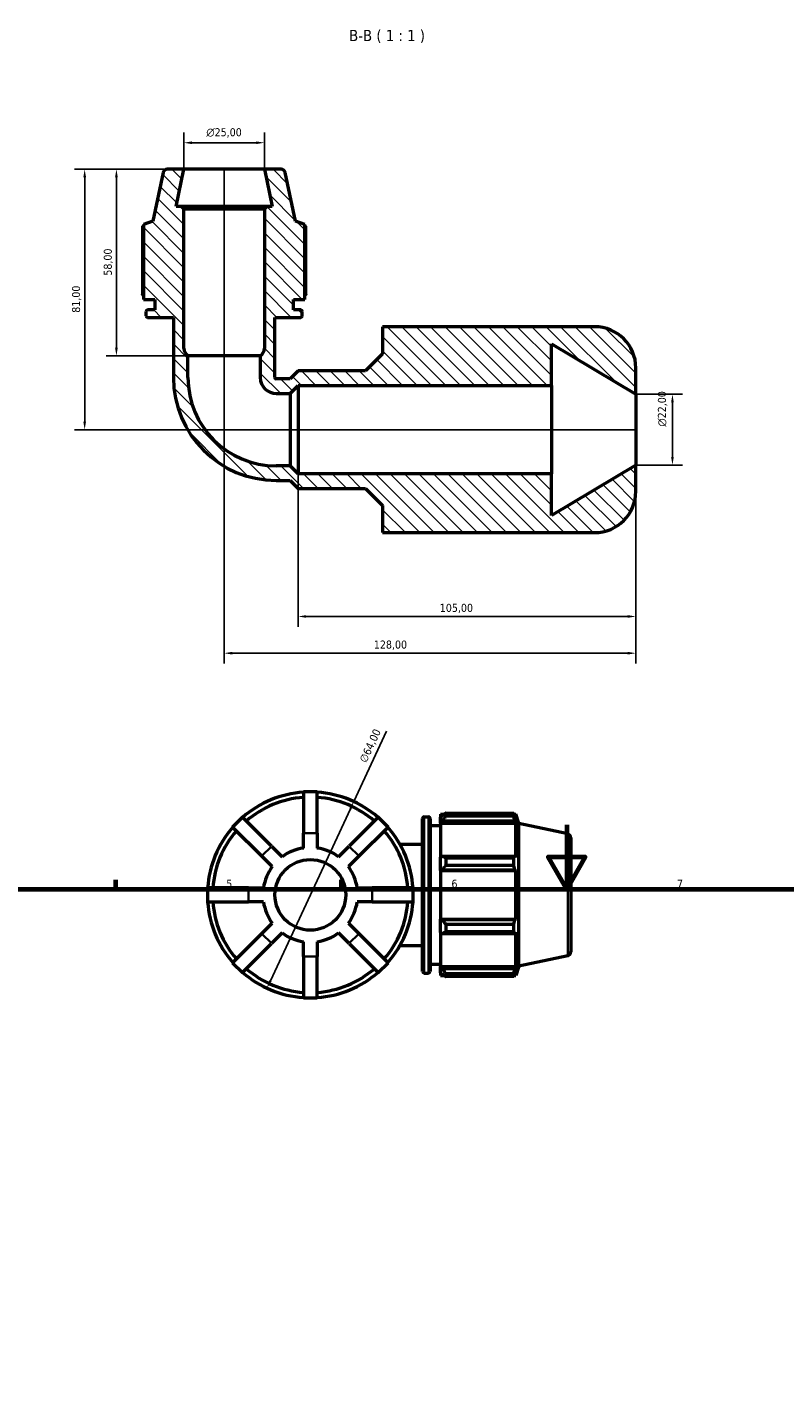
# Model space of a CAD drawing. Header units: millimetres. Extents: x 0 to 931, y 0 to 842.
# Tile 4 of 6: x 253 to 488, y 421 to 842. Entities that reach past the tile are written whole.
import ezdxf

# ---------------------------------------------------------------- set-up
doc = ezdxf.new("R2010")
doc.units = ezdxf.units.MM
for name, color, linetype, lineweight in [('Border (ISO)', 7, 'Continuous', 70), ('Dimension (ISO)', 7, 'Continuous', 25), ('Hatch (ISO)', 7, 'Continuous', 18), ('Symbol (ISO)', 7, 'Continuous', 25), ('Visible (ISO)', 7, 'Continuous', 50), ('Visible Narrow (ISO)', 7, 'Continuous', 35)]:
    doc.layers.add(name, color=color, linetype=linetype, lineweight=lineweight)
doc.styles.add('Label Text (ISO)', font='tahoma.ttf')
doc.styles.add('Note Text (ISO)', font='tahoma.ttf')
doc.dimstyles.new('Default (ISO)', dxfattribs={"dimtxt": 2.5, "dimasz": 2.5, "dimexe": 3.175, "dimexo": 0, "dimgap": 0.762, "dimtad": 1, "dimrnd": 1e-08, "dimzin": 0, "dimtxsty": 'Note Text (ISO)', "dimcen": 0.09, "dimdle": 10, "dimclrd": 256, "dimclre": 256, "dimclrt": 256, "dimazin": 0, "dimtfac": 1.40208, "dimtmove": 0, "dimatfit": 3, "dimfxl": 1, "dimtolj": 1, "dimtzin": 0, "dimlwd": -1, "dimlwe": -1, "dimarcsym": 0})

# ---------------------------------------------------------------- blocks, each defined once
blk = doc.blocks.new('Borders Default Border')
at = {"layer": 'Border (ISO)'}
for p, q in [((280.33, 574), (280.33, 576.9)), ((350.42, 574), (350.42, 576.9))]:
    blk.add_line(p, q, dxfattribs=at)
at = {"layer": 'Border (ISO)', "flags": 128}
for points in [[(420.5, 594), (420.5, 574), (414.73, 584), (426.27, 584), (420.5, 574)], [(20, 20), (20, 574), (821, 574), (821, 20), (20, 20)]]:
    blk.add_lwpolyline(points, dxfattribs=at)
at = {"layer": 'Border (ISO)', "color": 232, "true_color": 0xca0064, "char_height": 2.5, "attachment_point": 7, "style": 'Note Text (ISO)'}
for s, insert in [('5', (314.64, 574.35)), ('6', (384.66, 574.35)), ('7', (454.77, 574.4))]:
    blk.add_mtext(s, dxfattribs=dict(at, insert=insert))
blk = doc.blocks.new('*D7')
at = {"layer": 'Defpoints', "color": 0, "transparency": 16777216}
for p in [(441.98, 727.84), (453.37, 727.84), (441.98, 705.84)]:
    blk.add_point(p, dxfattribs=at)
at = {"layer": 'Dimension (ISO)', "transparency": 16777216}
for p, q in [((441.98, 727.84), (456.54, 727.84)), ((453.37, 708.34), (453.37, 725.34)), ((441.98, 705.84), (456.54, 705.84))]:
    blk.add_line(p, q, dxfattribs=at)
for points in [[(452.95, 725.34), (453.78, 725.34), (453.37, 727.84)], [(452.95, 708.34), (453.78, 708.34), (453.37, 705.84)]]:
    blk.add_solid(points, dxfattribs=at)
at = {"layer": 'Dimension (ISO)', "color": 232, "true_color": 0xca0064, "transparency": 16777216, "insert": (448.84, 717.79), "char_height": 2.5, "attachment_point": 1, "rotation": 90, "style": 'Note Text (ISO)'}
blk.add_mtext('\\A1;\\fAIGDT|b0|i0;\\H2.5000;\\ln\\fTahoma|b0|i0;\\H2.5000;22,00', dxfattribs=at)
blk = doc.blocks.new('*D8')
at = {"layer": 'Defpoints', "color": 0, "transparency": 16777216}
for p in [(326.48, 806.08), (301.48, 797.84), (326.48, 797.84)]:
    blk.add_point(p, dxfattribs=at)
at = {"layer": 'Dimension (ISO)', "transparency": 16777216}
for p, q in [((301.48, 797.84), (301.48, 809.25)), ((326.48, 797.84), (326.48, 809.25)), ((303.98, 806.08), (323.98, 806.08))]:
    blk.add_line(p, q, dxfattribs=at)
for points in [[(303.98, 806.5), (303.98, 805.66), (301.48, 806.08)], [(323.98, 806.5), (323.98, 805.66), (326.48, 806.08)]]:
    blk.add_solid(points, dxfattribs=at)
at = {"layer": 'Dimension (ISO)', "color": 232, "true_color": 0xca0064, "transparency": 16777216, "insert": (308.43, 810.6), "char_height": 2.5, "attachment_point": 1, "style": 'Note Text (ISO)'}
blk.add_mtext('\\A1;\\fAIGDT|b0|i0;\\H2.5000;\\ln\\fTahoma|b0|i0;\\H2.5000;25,00', dxfattribs=at)
blk = doc.blocks.new('*D9')
at = {"layer": 'Defpoints', "color": 0, "transparency": 16777216}
for p in [(441.98, 705.84), (336.98, 703.07), (336.98, 658.75)]:
    blk.add_point(p, dxfattribs=at)
at = {"layer": 'Dimension (ISO)', "transparency": 16777216}
for p, q in [((441.98, 705.84), (441.98, 655.58)), ((336.98, 703.07), (336.98, 655.58)), ((439.48, 658.75), (339.48, 658.75))]:
    blk.add_line(p, q, dxfattribs=at)
for points in [[(339.48, 659.17), (339.48, 658.34), (336.98, 658.75)], [(439.48, 659.17), (439.48, 658.34), (441.98, 658.75)]]:
    blk.add_solid(points, dxfattribs=at)
at = {"layer": 'Dimension (ISO)', "color": 232, "true_color": 0xca0064, "transparency": 16777216, "insert": (381.03, 662.69), "char_height": 2.5, "attachment_point": 1, "style": 'Note Text (ISO)'}
blk.add_mtext('\\A1;105,00', dxfattribs=at)
blk = doc.blocks.new('*D10')
at = {"layer": 'Defpoints', "color": 0, "transparency": 16777216}
for p in [(313.98, 797.84), (441.98, 705.84), (313.98, 647.33)]:
    blk.add_point(p, dxfattribs=at)
at = {"layer": 'Dimension (ISO)', "transparency": 16777216}
for p, q in [((313.98, 797.84), (313.98, 644.16)), ((441.98, 705.84), (441.98, 644.16)), ((439.48, 647.33), (316.48, 647.33))]:
    blk.add_line(p, q, dxfattribs=at)
for points in [[(316.48, 647.75), (316.48, 646.92), (313.98, 647.33)], [(439.48, 647.75), (439.48, 646.92), (441.98, 647.33)]]:
    blk.add_solid(points, dxfattribs=at)
at = {"layer": 'Dimension (ISO)', "color": 232, "true_color": 0xca0064, "transparency": 16777216, "insert": (360.53, 651.27), "char_height": 2.5, "attachment_point": 1, "style": 'Note Text (ISO)'}
blk.add_mtext('\\A1;128,00', dxfattribs=at)
blk = doc.blocks.new('*D11')
at = {"layer": 'Defpoints', "color": 0, "transparency": 16777216}
for p in [(301.48, 797.84), (270.62, 716.84), (441.98, 716.84)]:
    blk.add_point(p, dxfattribs=at)
at = {"layer": 'Dimension (ISO)', "transparency": 16777216}
for p, q in [((301.48, 797.84), (267.45, 797.84)), ((270.62, 795.34), (270.62, 719.34)), ((441.98, 716.84), (267.45, 716.84))]:
    blk.add_line(p, q, dxfattribs=at)
for points in [[(270.21, 795.34), (271.04, 795.34), (270.62, 797.84)], [(270.21, 719.34), (271.04, 719.34), (270.62, 716.84)]]:
    blk.add_solid(points, dxfattribs=at)
at = {"layer": 'Dimension (ISO)', "color": 232, "true_color": 0xca0064, "transparency": 16777216, "insert": (266.68, 753.2), "char_height": 2.5, "attachment_point": 1, "rotation": 90, "style": 'Note Text (ISO)'}
blk.add_mtext('\\A1;81,00', dxfattribs=at)
blk = doc.blocks.new('*D12')
at = {"layer": 'Defpoints', "color": 0, "transparency": 16777216}
for p in [(301.48, 797.84), (280.49, 739.84), (302.73, 739.84)]:
    blk.add_point(p, dxfattribs=at)
at = {"layer": 'Dimension (ISO)', "transparency": 16777216}
for p, q in [((301.48, 797.84), (277.31, 797.84)), ((280.49, 795.34), (280.49, 742.34)), ((302.73, 739.84), (277.31, 739.84))]:
    blk.add_line(p, q, dxfattribs=at)
for points in [[(280.07, 795.34), (280.91, 795.34), (280.49, 797.84)], [(280.07, 742.34), (280.91, 742.34), (280.49, 739.84)]]:
    blk.add_solid(points, dxfattribs=at)
at = {"layer": 'Dimension (ISO)', "color": 232, "true_color": 0xca0064, "transparency": 16777216, "insert": (276.55, 764.74), "char_height": 2.5, "attachment_point": 1, "rotation": 90, "style": 'Note Text (ISO)'}
blk.add_mtext('\\A1;58,00', dxfattribs=at)
blk = doc.blocks.new('*D14')
at = {"layer": 'Defpoints', "color": 0, "transparency": 16777216}
for p in [(354.27, 601.2), (327.29, 543.16)]:
    blk.add_point(p, dxfattribs=at)
at = {"layer": 'Dimension (ISO)', "transparency": 16777216}
for p, q in [((354.27, 601.2), (364.44, 623.08)), ((328.35, 545.43), (353.22, 598.93))]:
    blk.add_line(p, q, dxfattribs=at)
blk.add_arc((340.78, 572.18), 32, 59.3823, 93.8704, dxfattribs=at)
for points in [[(352.84, 599.1), (353.59, 598.75), (354.27, 601.2)], [(327.97, 545.6), (328.72, 545.25), (327.29, 543.16)]]:
    blk.add_solid(points, dxfattribs=at)
at = {"layer": 'Dimension (ISO)', "color": 232, "true_color": 0xca0064, "transparency": 16777216, "insert": (355.89, 614.1), "char_height": 2.5, "attachment_point": 1, "rotation": 65.0671, "style": 'Note Text (ISO)'}
blk.add_mtext('\\A1;∅64,00', dxfattribs=at)

msp = doc.modelspace()

# ---------------------------------------------------------------- hatches: boundary and pattern name
at = {"layer": 'Hatch (ISO)'}
h = msp.add_hatch(dxfattribs=at)
h.set_pattern_fill('ANSI31', color=256, scale=25.4, angle=90, style=0)
h.set_pattern_definition([(135, (0, 0), (-2.245064, -2.245064), [])])
edge = h.paths.add_edge_path()
edge.add_line((368.3537, 684.8435), (429.1837, 684.8435))
edge.add_ellipse((429.1837, 697.6435), major_axis=(0, -12.8), ratio=1, start_angle=0, end_angle=90)
edge.add_line((441.9837, 697.6435), (441.9837, 705.8435))
edge.add_line((441.9837, 705.8435), (415.7337, 690.1705))
edge.add_line((415.7337, 690.1705), (415.7337, 703.0735))
edge.add_line((415.7337, 703.0735), (336.9837, 703.0735))
edge.add_line((336.9837, 703.0735), (334.4637, 705.5935))
edge.add_line((334.4637, 705.5935), (330.1837, 705.5935))
edge.add_ellipse((330.1837, 733.0435), major_axis=(0, -27.45), ratio=1, start_angle=270, end_angle=360, ccw=False)
edge.add_line((302.7337, 733.0435), (302.7337, 739.8435))
edge.add_ellipse((304.1837, 742.1211), major_axis=(-1.45, -2.2776), ratio=1, start_angle=302.482164, end_angle=360, ccw=False)
edge.add_line((301.4837, 742.1211), (301.4837, 785.522))
edge.add_line((301.4837, 785.522), (300.7337, 786.272))
edge.add_line((300.7337, 786.272), (299.0242, 786.272))
edge.add_line((299.0242, 786.272), (301.4837, 797.8435))
edge.add_line((301.4837, 797.8435), (296.246, 797.8435))
edge.add_ellipse((296.246, 796.5935), major_axis=(0, 1.25), ratio=1, start_angle=0, end_angle=78)
edge.add_line((295.0233, 796.8534), (291.7903, 781.6435))
edge.add_line((291.7903, 781.6435), (288.8737, 780.6958))
edge.add_line((288.8737, 780.6958), (288.8737, 757.3435))
edge.add_line((288.8737, 757.3435), (292.3837, 757.3435))
edge.add_line((292.3837, 757.3435), (292.3837, 754.0688))
edge.add_line((292.3837, 754.0688), (290.1837, 754.0688))
edge.add_ellipse((290.1837, 753.5688), major_axis=(0, 0.5), ratio=1, start_angle=0, end_angle=90)
edge.add_line((289.6837, 753.5688), (289.6837, 752.2545))
edge.add_ellipse((290.1837, 752.2545), major_axis=(-0.5, 0), ratio=1, start_angle=0, end_angle=90)
edge.add_line((290.1837, 751.7545), (298.2083, 751.7545))
edge.add_line((298.2083, 751.7545), (298.2083, 733.0435))
edge.add_ellipse((330.1837, 733.0435), major_axis=(-31.9755, 0), ratio=1, start_angle=0, end_angle=90)
edge.add_line((330.1837, 701.068), (334.4637, 701.068))
edge.add_line((334.4637, 701.068), (336.9837, 698.548))
edge.add_line((336.9837, 698.548), (357.9837, 698.548))
edge.add_line((357.9837, 698.548), (363.2337, 693.298))
edge.add_line((363.2337, 693.298), (363.2337, 684.8435))
edge.add_line((363.2337, 684.8435), (368.3537, 684.8435))
edge = h.paths.add_edge_path()
edge.add_line((441.9837, 727.8435), (441.9837, 736.0435))
edge.add_ellipse((429.1837, 736.0435), major_axis=(12.8, 0), ratio=1, start_angle=0, end_angle=90)
edge.add_line((429.1837, 748.8435), (368.3537, 748.8435))
edge.add_line((368.3537, 748.8435), (363.2337, 748.8435))
edge.add_line((363.2337, 748.8435), (363.2337, 740.389))
edge.add_line((363.2337, 740.389), (357.9837, 735.139))
edge.add_line((357.9837, 735.139), (336.9837, 735.139))
edge.add_line((336.9837, 735.139), (334.4637, 732.619))
edge.add_line((334.4637, 732.619), (330.1837, 732.619))
edge.add_ellipse((330.1837, 733.0435), major_axis=(0, -0.4245), ratio=1, start_angle=270, end_angle=360, ccw=False)
edge.add_line((329.7592, 733.0435), (329.7592, 751.7545))
edge.add_line((329.7592, 751.7545), (337.7837, 751.7545))
edge.add_ellipse((337.7837, 752.2545), major_axis=(0, -0.5), ratio=1, start_angle=0, end_angle=90)
edge.add_line((338.2837, 752.2545), (338.2837, 753.5688))
edge.add_ellipse((337.7837, 753.5688), major_axis=(0.5, 0), ratio=1, start_angle=0, end_angle=90)
edge.add_line((337.7837, 754.0688), (335.5837, 754.0688))
edge.add_line((335.5837, 754.0688), (335.5837, 757.3435))
edge.add_line((335.5837, 757.3435), (339.0937, 757.3435))
edge.add_line((339.0937, 757.3435), (339.0937, 780.6958))
edge.add_line((339.0937, 780.6958), (336.1772, 781.6435))
edge.add_line((336.1772, 781.6435), (332.9442, 796.8534))
edge.add_ellipse((331.7215, 796.5935), major_axis=(1.2227, 0.2599), ratio=1, start_angle=0, end_angle=78)
edge.add_line((331.7215, 797.8435), (326.4837, 797.8435))
edge.add_line((326.4837, 797.8435), (328.9433, 786.272))
edge.add_line((328.9433, 786.272), (327.2337, 786.272))
edge.add_line((327.2337, 786.272), (326.4837, 785.522))
edge.add_line((326.4837, 785.522), (326.4837, 742.1211))
edge.add_ellipse((323.7837, 742.1211), major_axis=(2.7, 0), ratio=1, start_angle=302.482164, end_angle=360, ccw=False)
edge.add_line((325.2337, 739.8435), (325.2337, 733.0435))
edge.add_ellipse((330.1837, 733.0435), major_axis=(-4.95, 0), ratio=1, start_angle=0, end_angle=90)
edge.add_line((330.1837, 728.0935), (334.4637, 728.0935))
edge.add_line((334.4637, 728.0935), (336.9837, 730.6135))
edge.add_line((336.9837, 730.6135), (415.7337, 730.6135))
edge.add_line((415.7337, 730.6135), (415.7337, 743.5165))
edge.add_line((415.7337, 743.5165), (441.9837, 727.8435))

# ---------------------------------------------------------------- linework, layer by layer
at = {"layer": 'Visible (ISO)'}
for p, q in [((295.0233, 796.8534), (291.7903, 781.6435)), ((301.4837, 797.8435), (296.246, 797.8435)), ((299.0242, 786.272), (301.4837, 797.8435)), ((326.4837, 797.8435), (301.4837, 797.8435)), ((331.7215, 797.8435), (326.4837, 797.8435)), ((326.4837, 797.8435), (328.9433, 786.272)), ((336.1772, 781.6435), (332.9442, 796.8534)), ((300.7337, 786.272), (299.0242, 786.272)), ((301.4837, 785.522), (300.7337, 786.272)), ((327.2337, 786.272), (300.7337, 786.272)), ((301.4837, 742.1211), (301.4837, 785.522)), ((301.4837, 785.522), (326.4837, 785.522)), ((327.2337, 786.272), (326.4837, 785.522)), ((326.4837, 785.522), (326.4837, 742.1211)), ((328.9433, 786.272), (327.2337, 786.272)), ((288.5787, 780.0817), (288.5787, 758.9635)), ((291.7903, 781.6435), (288.8737, 780.6958)), ((288.8737, 780.6958), (288.8737, 757.3435)), ((339.0937, 780.6958), (336.1772, 781.6435)), ((339.0937, 757.3435), (339.0937, 780.6958)), ((339.3888, 758.9635), (339.3888, 780.0817)), ((288.8737, 757.3435), (292.3837, 757.3435)), ((292.3837, 754.0688), (290.1837, 754.0688)), ((292.3837, 757.3435), (292.3837, 754.0688)), ((335.5837, 754.0688), (335.5837, 757.3435)), ((335.5837, 757.3435), (339.0937, 757.3435)), ((337.7837, 754.0688), (335.5837, 754.0688)), ((289.6837, 753.5688), (289.6837, 752.2545)), ((290.1837, 751.7545), (298.2083, 751.7545)), ((298.2083, 751.7545), (298.2083, 733.0435)), ((329.7592, 733.0435), (329.7592, 751.7545)), ((329.7592, 751.7545), (337.7837, 751.7545)), ((338.2837, 752.2545), (338.2837, 753.5688)), ((368.3537, 748.8435), (363.2337, 748.8435)), ((363.2337, 748.8435), (363.2337, 740.389)), ((429.1837, 748.8435), (368.3537, 748.8435)), ((415.7337, 730.6135), (415.7337, 743.5165)), ((415.7337, 743.5165), (441.9837, 727.8435)), ((302.7337, 733.0435), (302.7337, 739.8435)), ((325.2337, 739.8435), (302.7337, 739.8435)), ((325.2337, 739.8435), (325.2337, 733.0435)), ((363.2337, 740.389), (357.9837, 735.139)), ((334.4637, 732.619), (330.1837, 732.619)), ((336.9837, 735.139), (334.4637, 732.619)), ((357.9837, 735.139), (336.9837, 735.139)), ((441.9837, 727.8435), (441.9837, 736.0435)), ((334.4637, 728.0935), (336.9837, 730.6135)), ((336.9837, 730.6135), (415.7337, 730.6135)), ((336.9837, 730.6135), (336.9837, 703.0735)), ((415.7337, 730.6135), (415.7337, 703.0735)), ((330.1837, 728.0935), (334.4637, 728.0935)), ((334.4637, 728.0935), (334.4637, 705.5935)), ((441.9837, 727.8435), (441.9837, 705.8435)), ((334.4637, 705.5935), (330.1837, 705.5935)), ((336.9837, 703.0735), (334.4637, 705.5935)), ((441.9837, 705.8435), (415.7337, 690.1705)), ((441.9837, 697.6435), (441.9837, 705.8435)), ((330.1837, 701.068), (334.4637, 701.068)), ((334.4637, 701.068), (336.9837, 698.548)), ((415.7337, 703.0735), (336.9837, 703.0735)), ((415.7337, 690.1705), (415.7337, 703.0735)), ((336.9837, 698.548), (357.9837, 698.548)), ((357.9837, 698.548), (363.2337, 693.298)), ((363.2337, 693.298), (363.2337, 684.8435)), ((363.2337, 684.8435), (368.3537, 684.8435)), ((368.3537, 684.8435), (429.1837, 684.8435)), ((338.6212, 604.1784), (338.6212, 591.3784)), ((342.9412, 604.1784), (338.6212, 604.1784)), ((342.9412, 591.3784), (342.9412, 604.1784)), ((319.6812, 596.3332), (316.6265, 593.2785)), ((328.7321, 587.2822), (319.6812, 596.3332)), ((361.8813, 596.3332), (352.8303, 587.2822)), ((364.936, 593.2785), (361.8813, 596.3332)), ((375.6923, 548.3784), (375.6923, 595.9784)), ((376.1923, 596.4784), (377.5066, 596.4784)), ((378.0066, 595.9784), (378.0066, 548.3784)), ((378.0066, 593.7784), (381.2812, 593.7784)), ((381.2812, 597.2884), (381.2812, 596.3838)), ((381.2812, 597.2884), (382.4306, 597.2884)), ((381.8212, 596.8988), (381.2812, 596.3838)), ((381.2812, 594.6908), (381.2812, 596.3838)), ((381.2812, 594.6908), (381.8212, 595.1698)), ((381.2812, 594.4513), (381.2812, 594.6908)), ((381.2812, 594.4513), (381.2812, 583.8976)), ((381.2812, 594.4513), (404.6336, 594.4513)), ((381.8212, 595.1698), (404.3704, 595.1698)), ((382.9012, 597.5835), (382.9012, 596.6072)), ((382.9012, 597.5835), (404.0195, 597.5835)), ((404.0195, 596.6072), (382.9012, 596.6072)), ((404.0195, 596.6072), (404.0195, 597.5835)), ((404.1724, 597.2884), (404.6336, 597.2884)), ((404.6336, 596.1263), (404.3704, 596.8988)), ((404.3704, 595.1698), (404.6336, 594.4513)), ((404.6336, 596.1263), (404.6336, 597.2884)), ((405.5812, 594.3718), (404.6336, 597.2884)), ((404.6336, 583.7729), (404.6336, 594.4513)), ((405.5812, 549.985), (405.5812, 594.3718)), ((420.7911, 591.1389), (405.5812, 594.3718)), ((316.6265, 593.2785), (325.6774, 584.2275)), ((338.6212, 586.7462), (338.6212, 591.3784)), ((342.9412, 591.3784), (342.9412, 586.7462)), ((355.885, 584.2275), (364.936, 593.2785)), ((421.7812, 589.9162), (421.7812, 554.4407)), ((328.7321, 587.2822), (332.0076, 584.0067)), ((349.5548, 584.0067), (352.8303, 587.2822)), ((368.6224, 587.9539), (375.6923, 587.9539)), ((328.9529, 580.952), (325.6774, 584.2275)), ((355.885, 584.2275), (352.6095, 580.952)), ((381.8212, 584.147), (381.2812, 583.8976)), ((381.2812, 579.8103), (381.2812, 583.8976)), ((404.3704, 584.147), (381.8212, 584.147)), ((382.9012, 583.6779), (382.9012, 581.3208)), ((382.9012, 583.6779), (404.0195, 583.6779)), ((404.0195, 581.3208), (382.9012, 581.3208)), ((404.0195, 581.3208), (404.0195, 583.6779)), ((404.6336, 583.7729), (404.3704, 584.147)), ((381.2812, 579.8103), (381.8212, 579.9727)), ((381.2812, 579.7292), (381.2812, 579.8103)), ((381.2812, 579.7292), (381.2812, 564.6277)), ((381.2812, 579.7292), (404.6336, 579.7292)), ((381.8212, 579.9727), (404.3704, 579.9727)), ((404.3704, 579.9727), (404.6336, 579.7292)), ((404.6336, 564.6277), (404.6336, 579.7292)), ((321.5812, 574.3384), (308.7812, 574.3384)), ((308.7812, 574.3384), (308.7812, 570.0184)), ((321.5812, 574.3384), (326.2135, 574.3384)), ((355.3489, 574.3384), (359.9812, 574.3384)), ((372.7812, 574.3384), (359.9812, 574.3384)), ((372.7812, 570.0184), (372.7812, 574.3384)), ((308.7812, 570.0184), (321.5812, 570.0184)), ((326.2135, 570.0184), (321.5812, 570.0184)), ((359.9812, 570.0184), (355.3489, 570.0184)), ((359.9812, 570.0184), (372.7812, 570.0184)), ((381.2812, 564.5465), (381.2812, 564.6277)), ((381.2812, 564.6277), (404.6336, 564.6277)), ((381.2812, 560.4593), (381.2812, 564.5465)), ((381.8212, 564.3841), (381.2812, 564.5465)), ((404.3704, 564.3841), (381.8212, 564.3841)), ((404.6336, 564.6277), (404.3704, 564.3841)), ((325.6774, 560.1293), (316.6265, 551.0784)), ((325.6774, 560.1293), (328.9529, 563.4048)), ((332.0076, 560.3501), (328.7321, 557.0746)), ((352.8303, 557.0746), (349.5548, 560.3501)), ((352.6095, 563.4048), (355.885, 560.1293)), ((364.936, 551.0784), (355.885, 560.1293)), ((381.2812, 560.4593), (381.8212, 560.2099)), ((381.2812, 560.4593), (381.2812, 549.9056)), ((381.8212, 560.2099), (404.3704, 560.2099)), ((382.9012, 563.0361), (382.9012, 560.679)), ((382.9012, 563.0361), (404.0195, 563.0361)), ((404.0195, 560.679), (382.9012, 560.679)), ((404.0195, 560.679), (404.0195, 563.0361)), ((404.3704, 560.2099), (404.6336, 560.5839)), ((404.6336, 549.9056), (404.6336, 560.5839)), ((319.6812, 548.0237), (328.7321, 557.0746)), ((338.6212, 552.9784), (338.6212, 557.6107)), ((342.9412, 557.6107), (342.9412, 552.9784)), ((352.8303, 557.0746), (361.8813, 548.0237)), ((368.6224, 556.4029), (375.6923, 556.4029)), ((338.6212, 552.9784), (338.6212, 540.1784)), ((342.9412, 540.1784), (342.9412, 552.9784)), ((420.7911, 553.218), (405.5812, 549.985)), ((316.6265, 551.0784), (319.6812, 548.0237)), ((361.8813, 548.0237), (364.936, 551.0784)), ((376.1923, 547.8784), (377.5066, 547.8784)), ((378.0066, 550.5784), (381.2812, 550.5784)), ((381.2812, 549.6661), (381.2812, 549.9056)), ((381.2812, 549.9056), (404.6336, 549.9056)), ((381.2812, 547.9731), (381.2812, 549.6661)), ((381.8212, 549.1871), (381.2812, 549.6661)), ((381.2812, 547.9731), (381.8212, 547.4581)), ((381.2812, 547.9731), (381.2812, 547.0684)), ((404.3704, 549.1871), (381.8212, 549.1871)), ((382.9012, 547.7497), (382.9012, 546.7734)), ((382.9012, 547.7497), (404.0195, 547.7497)), ((404.0195, 546.7734), (404.0195, 547.7497)), ((404.6336, 549.9056), (404.3704, 549.1871)), ((404.3704, 547.4581), (404.6336, 548.2306)), ((405.5812, 549.985), (404.6336, 547.0684)), ((404.6336, 547.0684), (404.6336, 548.2306)), ((381.2812, 547.0684), (382.4306, 547.0684)), ((404.0195, 546.7734), (382.9012, 546.7734)), ((404.1724, 547.0684), (404.6336, 547.0684)), ((338.6212, 540.1784), (342.9412, 540.1784))]:
    msp.add_line(p, q, dxfattribs=at)
msp.add_circle((340.7812, 572.1784), 11, dxfattribs=at)
for centre, radius, start, end in [((296.246, 796.5935), 1.25, 90, 168), ((331.7215, 796.5935), 1.25, 12, 90), ((290.1837, 753.5688), 0.5, 90, 180), ((337.7837, 753.5688), 0.5, 0, 90), ((290.1837, 752.2545), 0.5, 180, 270), ((337.7837, 752.2545), 0.5, 270, 0), ((429.1837, 736.0435), 12.8, 0, 90), ((304.1837, 742.1211), 2.7, 180, 237.517836), ((323.7837, 742.1211), 2.7, 302.482164, 0), ((330.1837, 733.0435), 31.9755, 180, 270), ((330.1837, 733.0435), 27.45, 180, 270), ((330.1837, 733.0435), 4.95, 180, 270), ((330.1837, 733.0435), 0.4245, 180, 270), ((429.1837, 697.6435), 12.8, 270, 0), ((340.7812, 572.1784), 32, 93.870408, 131.129592), ((340.7812, 572.1784), 30.4, 94.074449, 130.925551), ((340.7812, 572.1784), 32, 48.870408, 86.129592), ((340.7812, 572.1784), 30.4, 49.074449, 85.925551), ((376.1923, 595.9784), 0.5, 90, 180), ((377.5066, 595.9784), 0.5, 0, 90), ((340.7812, 572.1784), 32, 138.870408, 176.129592), ((340.7812, 572.1784), 30.4, 139.074449, 175.925551), ((340.7812, 572.1784), 30.4, 4.074449, 40.925551), ((340.7812, 572.1784), 32, 3.870408, 41.129592), ((420.5312, 589.9162), 1.25, 0, 78), ((340.7812, 572.1784), 14.727, 98.433968, 126.566032), ((340.7812, 572.1784), 14.727, 53.433968, 81.566032), ((340.7812, 572.1784), 14.727, 143.433968, 171.566032), ((340.7812, 572.1784), 14.727, 8.433968, 36.566032), ((340.7812, 572.1784), 32, 183.870408, 221.129592), ((340.7812, 572.1784), 30.4, 184.074449, 220.925551), ((340.7812, 572.1784), 14.727, 188.433968, 216.566032), ((340.7812, 572.1784), 14.727, 323.433968, 351.566032), ((340.7812, 572.1784), 30.4, 319.074449, 355.925551), ((340.7812, 572.1784), 32, 318.870408, 356.129592), ((340.7812, 572.1784), 14.727, 233.433968, 261.566032), ((340.7812, 572.1784), 14.727, 278.433968, 306.566032), ((420.5312, 554.4407), 1.25, 282, 0), ((340.7812, 572.1784), 32, 228.870408, 266.129592), ((340.7812, 572.1784), 30.4, 229.074449, 265.925551), ((340.7812, 572.1784), 30.4, 274.074449, 310.925551), ((340.7812, 572.1784), 32, 273.870408, 311.129592), ((376.1923, 548.3784), 0.5, 180, 270), ((377.5066, 548.3784), 0.5, 270, 0)]:
    msp.add_arc(centre, radius, start, end, dxfattribs=at)
for points, weights in [([(288.8737, 780.2346), (288.7275, 780.1595), (288.5787, 780.0817)], [1.00169870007, 1.00092313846, 1]), ([(339.3888, 780.0817), (339.24, 780.1595), (339.0937, 780.2346)], [1, 1.00092313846, 1.00169870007]), ([(288.8737, 758.4929), (288.7275, 758.7242), (288.5787, 758.9635)], [1.01127633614, 1.01327433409, 1.01512586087]), ([(339.3888, 758.9635), (339.24, 758.7242), (339.0937, 758.4929)], [1.01512586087, 1.01327433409, 1.01127633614]), ([(382.9012, 597.5835), (382.3396, 597.2341), (381.8212, 596.8988)], [1.01512586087, 1.0107903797, 1.00565180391]), ([(381.8212, 595.1698), (382.3396, 595.8738), (382.9012, 596.6072)], [1.00565180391, 1.0107903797, 1.01512586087]), ([(404.0195, 597.5835), (404.2019, 597.2341), (404.3704, 596.8988)], [1, 1.00216960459, 1.00352404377]), ([(404.3704, 595.1698), (404.2019, 595.8738), (404.0195, 596.6072)], [1.00352404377, 1.00216960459, 1]), ([(382.9012, 583.6779), (382.3396, 583.9172), (381.8212, 584.147)], [1.01512586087, 1.0107903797, 1.00565180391]), ([(381.8212, 579.9727), (382.3396, 580.633), (382.9012, 581.3208)], [1.00565180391, 1.0107903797, 1.01512586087]), ([(404.0195, 583.6779), (404.2019, 583.9172), (404.3704, 584.147)], [1, 1.00216960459, 1.00352404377]), ([(404.3704, 579.9727), (404.2019, 580.633), (404.0195, 581.3208)], [1.00352404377, 1.00216960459, 1]), ([(382.9012, 563.0361), (382.3396, 563.7239), (381.8212, 564.3841)], [1.01512586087, 1.0107903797, 1.00565180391]), ([(404.0195, 563.0361), (404.2019, 563.7239), (404.3704, 564.3841)], [1, 1.00216960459, 1.00352404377]), ([(381.8212, 560.2099), (382.3396, 560.4397), (382.9012, 560.679)], [1.00565180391, 1.0107903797, 1.01512586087]), ([(404.3704, 560.2099), (404.2019, 560.4397), (404.0195, 560.679)], [1.00352404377, 1.00216960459, 1]), ([(382.9012, 547.7497), (382.3396, 548.4831), (381.8212, 549.1871)], [1.01512586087, 1.0107903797, 1.00565180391]), ([(381.8212, 547.4581), (382.3396, 547.1227), (382.9012, 546.7734)], [1.00565180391, 1.0107903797, 1.01512586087]), ([(404.0195, 547.7497), (404.2019, 548.4831), (404.3704, 549.1871)], [1, 1.00216960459, 1.00352404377]), ([(404.3704, 547.4581), (404.2019, 547.1227), (404.0195, 546.7734)], [1.00352404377, 1.00216960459, 1])]:
    msp.add_rational_spline(points, weights, degree=2, dxfattribs=at)
at = {"layer": 'Visible Narrow (ISO)'}
for p, q in [((376.1923, 596.1793), (376.1923, 548.1776)), ((377.5066, 548.1776), (377.5066, 596.1793)), ((342.7252, 591.3784), (338.8372, 591.3784)), ((420.7911, 553.4514), (420.7911, 590.9055)), ((328.5794, 587.1295), (325.8302, 584.3803)), ((355.7323, 584.3803), (352.9831, 587.1295)), ((321.5812, 574.1224), (321.5812, 570.2344)), ((359.9812, 570.2344), (359.9812, 574.1224)), ((325.8302, 559.9766), (328.5794, 557.2274)), ((352.9831, 557.2274), (355.7323, 559.9766)), ((338.8372, 552.9784), (342.7252, 552.9784))]:
    msp.add_line(p, q, dxfattribs=at)

# ---------------------------------------------------------------- block references
msp.add_blockref('Borders Default Border', (0, 0))

# ---------------------------------------------------------------- texts
at = {"layer": 'Symbol (ISO)', "insert": (352.8423, 837.0492), "char_height": 3.5, "attachment_point": 7, "style": 'Label Text (ISO)'}
msp.add_mtext('B-B ( 1 : 1 )', dxfattribs=at)

# ---------------------------------------------------------------- dimensions: what is measured, and where the dimension line sits
at = {"layer": 'Dimension (ISO)'}
for base, p1, p2, angle, picture, middle in [((326.4837, 806.079), (301.4837, 797.8435), (326.4837, 797.8435), 180, '*D8', (313.9837, 806.079)), ((453.3662, 727.8435), (441.9837, 705.8435), (441.9837, 727.8435), 90, '*D7', (453.3662, 723.3435))]:
    dim = msp.add_linear_dim(base=base, p1=p1, p2=p2, angle=angle, text='\\fAIGDT|b0|i0;\\H2.5000;\\ln\\fTahoma|b0|i0;\\H2.5000;<>', dimstyle='Default (ISO)', override={"dimdec": 2, "dimtp": 0, "dimtm": 0, "dimtdec": 2, "dimtofl": 0, "dimatfit": 1}, dxfattribs=at)
    dim.commit()
    dim.dimension.update_dxf_attribs({"geometry": picture, "text_midpoint": middle, "dimtype": 160})
for base, p2, picture, middle in [((270.6217, 716.8435), (441.9837, 716.8435), '*D11', (270.6217, 757.3435)), ((280.4895, 739.8435), (302.7337, 739.8435), '*D12', (280.4895, 768.8435))]:
    dim = msp.add_linear_dim(base=base, p1=(301.4837, 797.8435), p2=p2, angle=270, dimstyle='Default (ISO)', override={"dimdec": 2, "dimtp": 0, "dimtm": 0, "dimtdec": 2, "dimtofl": 0, "dimatfit": 1}, dxfattribs=at)
    dim.commit()
    dim.dimension.update_dxf_attribs({"geometry": picture, "text_midpoint": middle, "dimtype": 160})
for base, p2, picture, middle in [((313.9837, 647.3339), (313.9837, 797.8435), '*D10', (365.4837, 647.3339)), ((336.9837, 658.7546), (336.9837, 703.0735), '*D9', (385.9837, 658.7546))]:
    dim = msp.add_linear_dim(base=base, p1=(441.9837, 705.8435), p2=p2, dimstyle='Default (ISO)', override={"dimdec": 2, "dimtp": 0, "dimtm": 0, "dimtdec": 2, "dimtofl": 0, "dimatfit": 1}, dxfattribs=at)
    dim.commit()
    dim.dimension.update_dxf_attribs({"geometry": picture, "text_midpoint": middle, "dimtype": 160})
dim = msp.add_diameter_dim_2p(p1=(327.2914, 543.1608), p2=(354.271, 601.1961), dimstyle='Default (ISO)', override={"dimdec": 2, "dimlfac": 1, "dimtp": 0, "dimtm": 0, "dimtdec": 2, "dimatfit": 2}, dxfattribs=at)
dim.commit()
dim.dimension.update_dxf_attribs({"geometry": '*D14', "text_midpoint": (361.8063, 617.4051), "dimtype": 163})

doc.saveas('drawing.dxf')
